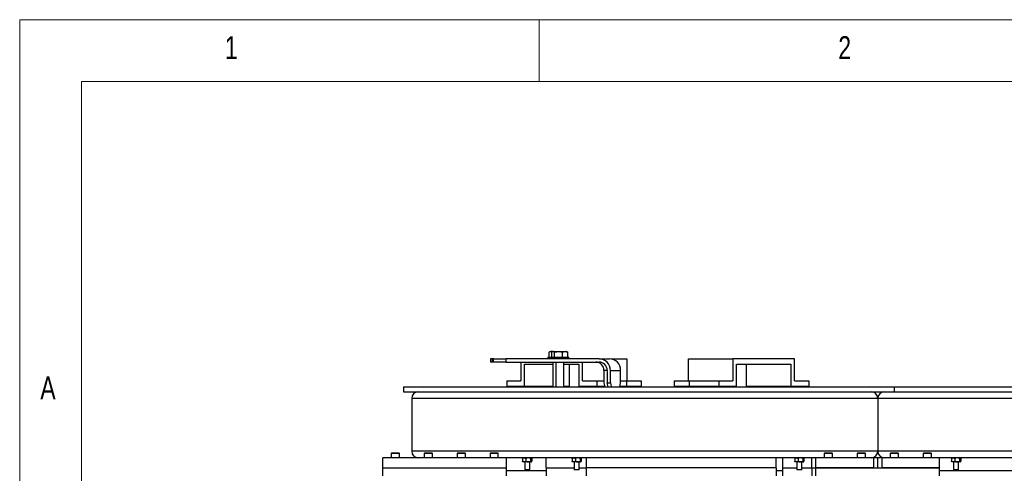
# Model space of a CAD drawing. Header units: millimetres. Extents: x 5 to 589, y 5 to 415.
# Tile 26 of 95: x 5 to 85, y 378 to 415. Entities that reach past the tile are written whole.
import ezdxf

# ---------------------------------------------------------------- set-up
doc = ezdxf.new("R2010")
doc.units = ezdxf.units.MM
doc.layers.add('NOTES', color=6, linetype='Continuous')
doc.layers.add('TRAIT-FORT', color=4, linetype='Continuous', lineweight=25)
doc.styles.add('SLDTEXTSTYLE0', font='TXT', dxfattribs={"width": 0.75})

msp = doc.modelspace()

# ---------------------------------------------------------------- linework, layer by layer
at = {"color": 7, "linetype": 'Continuous', "lineweight": 18}
for p, q in [((589, 415), (5, 415)), ((5, 415), (5, 5)), ((47, 410), (47, 415)), ((584, 410), (10, 410)), ((10, 410), (10, 10))]:
    msp.add_line(p, q, dxfattribs=at)
at = {"layer": 'TRAIT-FORT', "color": 4, "linetype": 'Continuous', "lineweight": 25}
for p, q in [((43.0575, 387.5959), (43.0575, 387.3293)), ((43.1866, 387.5959), (43.0575, 387.5959)), ((43.1866, 387.5959), (43.1866, 387.3293)), ((43.2961, 387.5959), (43.1866, 387.5959)), ((43.2961, 387.3293), (43.2961, 387.5959)), ((43.2961, 387.5959), (44.2873, 387.5959)), ((44.2873, 387.5959), (44.2873, 387.3293)), ((51.8312, 387.5959), (44.2873, 387.5959)), ((47.6893, 387.7293), (47.6893, 387.5959)), ((47.6893, 387.7293), (47.9263, 387.7293)), ((47.7879, 388.129), (47.834, 388.1608)), ((47.7879, 387.7293), (47.7879, 388.129)), ((47.8843, 388.1959), (47.8333, 388.1665)), ((47.8843, 388.1959), (48.1213, 388.1959)), ((47.9263, 387.7293), (47.9263, 387.5959)), ((47.9263, 387.7293), (49.393, 387.7293)), ((48.0159, 387.7293), (48.0159, 388.129)), ((48.1213, 388.1959), (48.0573, 388.159)), ((48.1213, 388.1959), (49.198, 388.1959)), ((48.2362, 387.7293), (48.2362, 388.129)), ((48.8799, 387.7293), (48.8799, 388.129)), ((49.262, 388.159), (49.198, 388.1959)), ((49.2614, 388.1579), (49.3034, 388.129)), ((49.3034, 387.7293), (49.3034, 388.129)), ((49.393, 387.5959), (49.393, 387.7293)), ((51.8312, 387.5959), (52.6616, 387.5959)), ((52.8221, 387.5814), (54.086, 387.5814)), ((54.086, 387.5814), (54.086, 385.8034)), ((59.0558, 385.8034), (59.0558, 387.5814)), ((59.0558, 387.5814), (62.6479, 387.5814)), ((62.6479, 387.5814), (62.6479, 385.8034)), ((67.6327, 387.5814), (62.6479, 387.5814)), ((67.6327, 385.8034), (67.6327, 387.5814)), ((43.1866, 387.3293), (43.0575, 387.3293)), ((43.2961, 387.3293), (43.1866, 387.3293)), ((44.2873, 387.3293), (43.2961, 387.3293)), ((44.2873, 387.3293), (51.8312, 387.3293)), ((45.5092, 387.3293), (45.5092, 385.8034)), ((45.8085, 387.1581), (48.0893, 387.1581)), ((45.8085, 385.3801), (45.8085, 387.1581)), ((48.0893, 387.3293), (48.0893, 385.3293)), ((48.3263, 387.3293), (48.3263, 385.3293)), ((48.993, 385.3293), (48.993, 387.3293)), ((48.993, 387.1581), (50.1946, 387.1581)), ((49.4006, 387.1581), (49.4006, 385.3801)), ((50.1946, 387.1581), (50.1946, 385.3801)), ((50.4939, 385.8034), (50.4939, 387.3293)), ((62.9473, 387.1581), (67.3333, 387.1581)), ((62.9473, 385.3801), (62.9473, 387.1581)), ((63.7412, 385.3801), (63.7412, 387.1581)), ((67.3333, 387.1581), (67.3333, 385.3801)), ((52.2242, 386.6626), (52.2242, 385.6626)), ((52.4834, 386.6626), (52.2242, 386.6626)), ((52.4834, 386.6626), (52.4834, 385.6626)), ((52.7442, 385.6626), (52.7442, 386.6626)), ((52.7442, 386.6626), (53.5746, 386.6626)), ((53.5746, 385.6626), (53.5746, 386.6626)), ((36.0201, 385.3293), (75.6801, 385.3293)), ((36.0201, 385.3293), (36.0201, 384.9293)), ((44.3615, 385.8034), (44.3615, 385.3801)), ((44.3615, 385.8034), (45.5092, 385.8034)), ((44.3615, 385.3801), (45.8085, 385.3801)), ((45.8085, 385.3801), (48.0893, 385.3801)), ((48.993, 385.3801), (49.4006, 385.3801)), ((50.1946, 385.3801), (51.6415, 385.3801)), ((50.4939, 385.8034), (51.6415, 385.8034)), ((51.6415, 385.8034), (51.6415, 385.3801)), ((51.6415, 385.8034), (52.2242, 385.8034)), ((51.6415, 385.3801), (52.285, 385.3801)), ((52.2242, 385.6626), (52.2959, 385.3293)), ((52.4834, 385.6626), (52.7442, 385.6626)), ((52.5526, 385.3293), (52.4834, 385.6626)), ((52.7442, 385.6626), (52.8134, 385.3293)), ((53.5054, 385.3293), (53.5746, 385.6626)), ((53.516, 385.3801), (54.0363, 385.3801)), ((53.5746, 385.8034), (54.0363, 385.8034)), ((54.0363, 385.8034), (54.0363, 385.3801)), ((54.0363, 385.8034), (55.2336, 385.8034)), ((54.0363, 385.3801), (55.2336, 385.3801)), ((55.2336, 385.8034), (55.2336, 385.3801)), ((57.9082, 385.8034), (57.9082, 385.3801)), ((57.9082, 385.8034), (59.1056, 385.8034)), ((57.9082, 385.3801), (59.1056, 385.3801)), ((59.1056, 385.8034), (59.1056, 385.3801)), ((59.1056, 385.8034), (61.5003, 385.8034)), ((59.1056, 385.3801), (61.5003, 385.3801)), ((61.5003, 385.8034), (61.5003, 385.3801)), ((61.5003, 385.8034), (62.6479, 385.8034)), ((61.5003, 385.3801), (62.9473, 385.3801)), ((63.7412, 385.3801), (67.3333, 385.3801)), ((67.3333, 385.3801), (68.7803, 385.3801)), ((67.6327, 385.8034), (68.7803, 385.8034)), ((68.7803, 385.8034), (68.7803, 385.3801)), ((75.6801, 385.3293), (75.6801, 384.9293)), ((75.6868, 385.3293), (75.6801, 385.3293)), ((75.6868, 385.3293), (146.6868, 385.3293)), ((75.6868, 385.3293), (75.6868, 384.9293)), ((36.0201, 384.9293), (75.6801, 384.9293)), ((36.6868, 384.3959), (36.6868, 380.1293)), ((74.3534, 384.3959), (36.6868, 384.3959)), ((74.3534, 384.3959), (74.3534, 380.1293)), ((144.6868, 384.3959), (74.3534, 384.3959)), ((75.6868, 384.9293), (75.6801, 384.9293)), ((75.6868, 384.9293), (146.6868, 384.9293)), ((35.0668, 379.9959), (35.0201, 379.9493)), ((35.0201, 379.9493), (35.0201, 379.5959)), ((35.6868, 379.9493), (35.0201, 379.9493)), ((35.0668, 379.9959), (35.6401, 379.9959)), ((35.6868, 379.9493), (35.6401, 379.9959)), ((35.6868, 379.5959), (35.6868, 379.9493)), ((74.3534, 380.1293), (36.6868, 380.1293)), ((37.7334, 379.9959), (37.6868, 379.9493)), ((37.6868, 379.9493), (37.6868, 379.5959)), ((38.3534, 379.9493), (37.6868, 379.9493)), ((37.7334, 379.9959), (38.3068, 379.9959)), ((38.3534, 379.9493), (38.3068, 379.9959)), ((38.3534, 379.5959), (38.3534, 379.9493)), ((40.4001, 379.9959), (40.3534, 379.9493)), ((40.3534, 379.9493), (40.3534, 379.5959)), ((41.0201, 379.9493), (40.3534, 379.9493)), ((40.4001, 379.9959), (40.9734, 379.9959)), ((41.0201, 379.9493), (40.9734, 379.9959)), ((41.0201, 379.5959), (41.0201, 379.9493)), ((43.0668, 379.9959), (43.0201, 379.9493)), ((43.0201, 379.9493), (43.0201, 379.5959)), ((43.6868, 379.9493), (43.0201, 379.9493)), ((43.0668, 379.9959), (43.6401, 379.9959)), ((43.6868, 379.9493), (43.6401, 379.9959)), ((43.6868, 379.5959), (43.6868, 379.9493)), ((70.0668, 379.9959), (70.0201, 379.9493)), ((70.0201, 379.9493), (70.0201, 379.5959)), ((70.6868, 379.9493), (70.0201, 379.9493)), ((70.0668, 379.9959), (70.6401, 379.9959)), ((70.6868, 379.9493), (70.6401, 379.9959)), ((70.6868, 379.5959), (70.6868, 379.9493)), ((72.7334, 379.9959), (72.6868, 379.9493)), ((72.6868, 379.9493), (72.6868, 379.5959)), ((73.3534, 379.9493), (72.6868, 379.9493)), ((72.7334, 379.9959), (73.3068, 379.9959)), ((73.3534, 379.9493), (73.3068, 379.9959)), ((73.3534, 379.5959), (73.3534, 379.9493)), ((144.6868, 380.1293), (74.3534, 380.1293)), ((75.4001, 379.9959), (75.3534, 379.9493)), ((75.3534, 379.9493), (75.3534, 379.5959)), ((76.0201, 379.9493), (75.3534, 379.9493)), ((75.4001, 379.9959), (75.9734, 379.9959)), ((76.0201, 379.9493), (75.9734, 379.9959)), ((76.0201, 379.5959), (76.0201, 379.9493)), ((78.0668, 379.9959), (78.0201, 379.9493)), ((78.0201, 379.9493), (78.0201, 379.5959)), ((78.6868, 379.9493), (78.0201, 379.9493)), ((78.0668, 379.9959), (78.6401, 379.9959)), ((78.6868, 379.9493), (78.6401, 379.9959)), ((78.6868, 379.5959), (78.6868, 379.9493)), ((44.3534, 379.5959), (34.3534, 379.5959)), ((34.3534, 378.7959), (34.3534, 379.5959)), ((37.1534, 379.6001), (37.1534, 379.5959)), ((50.8201, 379.5959), (44.3534, 379.5959)), ((44.3534, 378.7959), (44.3534, 379.5959)), ((45.647, 379.5444), (45.647, 379.3142)), ((45.6868, 379.5959), (45.6734, 379.5826)), ((45.6736, 379.2758), (45.6868, 379.2626)), ((45.7813, 379.2626), (45.6868, 379.2626)), ((46.102, 379.2626), (45.7813, 379.2626)), ((45.8201, 379.2626), (45.8201, 378.6526)), ((45.9155, 379.5444), (45.9155, 379.3142)), ((46.3409, 379.2626), (46.102, 379.2626)), ((46.2201, 378.6526), (46.2201, 379.2626)), ((46.2886, 379.5444), (46.2886, 379.3142)), ((46.3534, 379.2626), (46.3409, 379.2626)), ((46.3668, 379.5826), (46.3534, 379.5959)), ((46.3534, 379.2626), (46.3667, 379.2758)), ((46.3932, 379.5444), (46.3932, 379.3142)), ((47.5534, 378.7959), (47.5534, 379.5959)), ((49.647, 379.5444), (49.647, 379.3142)), ((49.6868, 379.5959), (49.6734, 379.5826)), ((49.6736, 379.2758), (49.6868, 379.2626)), ((49.7813, 379.2626), (49.6868, 379.2626)), ((50.102, 379.2626), (49.7813, 379.2626)), ((49.8201, 379.2626), (49.8201, 378.6526)), ((49.9155, 379.5444), (49.9155, 379.3142)), ((50.3409, 379.2626), (50.102, 379.2626)), ((50.2201, 378.6526), (50.2201, 379.2626)), ((50.2886, 379.5444), (50.2886, 379.3142)), ((50.3534, 379.2626), (50.3409, 379.2626)), ((50.3668, 379.5826), (50.3534, 379.5959)), ((50.3534, 379.2626), (50.3667, 379.2758)), ((50.3932, 379.5444), (50.3932, 379.3142)), ((66.1534, 379.5959), (50.8201, 379.5959)), ((50.8201, 378.7959), (50.8201, 379.5959)), ((69.3534, 379.5959), (66.1534, 379.5959)), ((66.1534, 378.7959), (66.1534, 379.5959)), ((66.6868, 378.7959), (66.6868, 379.5959)), ((67.647, 379.5444), (67.647, 379.3142)), ((67.6868, 379.5959), (67.6734, 379.5826)), ((67.6736, 379.2758), (67.6868, 379.2626)), ((67.7813, 379.2626), (67.6868, 379.2626)), ((68.102, 379.2626), (67.7813, 379.2626)), ((67.8201, 379.2626), (67.8201, 378.6526)), ((67.9155, 379.5444), (67.9155, 379.3142)), ((68.3409, 379.2626), (68.102, 379.2626)), ((68.2201, 378.6526), (68.2201, 379.2626)), ((68.2886, 379.5444), (68.2886, 379.3142)), ((68.3534, 379.2626), (68.3409, 379.2626)), ((68.3668, 379.5826), (68.3534, 379.5959)), ((68.3534, 379.2626), (68.3667, 379.2758)), ((68.3932, 379.5444), (68.3932, 379.3142)), ((69.0201, 378.7959), (69.0201, 379.5959)), ((74.0201, 379.5959), (69.3534, 379.5959)), ((69.3534, 378.7959), (69.3534, 379.5959)), ((73.8868, 379.5959), (73.8868, 379.6001)), ((74.3534, 379.5959), (74.0201, 379.5959)), ((74.0201, 379.5959), (74.0201, 378.7959)), ((74.6868, 379.5959), (74.3534, 379.5959)), ((74.3534, 378.7959), (74.3534, 379.5959)), ((79.3534, 379.5959), (74.6868, 379.5959)), ((74.6868, 379.5959), (74.6868, 378.7959)), ((94.4868, 379.5959), (79.3534, 379.5959)), ((79.3534, 378.7959), (79.3534, 379.5959)), ((80.3137, 379.5444), (80.3137, 379.3142)), ((80.3534, 379.5959), (80.3401, 379.5826)), ((80.3402, 379.2758), (80.3534, 379.2626)), ((80.4479, 379.2626), (80.3534, 379.2626)), ((80.7687, 379.2626), (80.4479, 379.2626)), ((80.4868, 379.2626), (80.4868, 378.6526)), ((80.5822, 379.5444), (80.5822, 379.3142)), ((81.0076, 379.2626), (80.7687, 379.2626)), ((80.8868, 378.6526), (80.8868, 379.2626)), ((80.9553, 379.5444), (80.9553, 379.3142)), ((81.0201, 379.2626), (81.0076, 379.2626)), ((81.0335, 379.5826), (81.0201, 379.5959)), ((81.0201, 379.2626), (81.0333, 379.2758)), ((81.0599, 379.5444), (81.0599, 379.3142)), ((34.3534, 378.1293), (34.3534, 378.7959)), ((34.3534, 378.7959), (44.3534, 378.7959)), ((44.3534, 378.1293), (44.3534, 378.7959)), ((44.3534, 378.5559), (47.5534, 378.5559)), ((45.8201, 378.6526), (45.8534, 378.6193)), ((45.8201, 378.6526), (46.2201, 378.6526)), ((46.1868, 378.6193), (45.8534, 378.6193)), ((46.1868, 378.6193), (46.2201, 378.6526)), ((47.5534, 378.7959), (47.5534, 378.1293)), ((47.5534, 378.7959), (49.8201, 378.7959)), ((49.8201, 378.6526), (49.8534, 378.6193)), ((49.8201, 378.6526), (50.2201, 378.6526)), ((50.1868, 378.6193), (49.8534, 378.6193)), ((50.1868, 378.6193), (50.2201, 378.6526)), ((50.2201, 378.7959), (50.8201, 378.7959)), ((50.8201, 378.1293), (50.8201, 378.7959)), ((66.1534, 378.7959), (50.8201, 378.7959)), ((66.1534, 378.7959), (66.1534, 378.1293)), ((66.1534, 378.5559), (66.6868, 378.5559)), ((66.6868, 378.1293), (66.6868, 378.7959)), ((66.6868, 378.7959), (67.8201, 378.7959)), ((67.8201, 378.6526), (67.8534, 378.6193)), ((67.8201, 378.6526), (68.2201, 378.6526)), ((68.1868, 378.6193), (67.8534, 378.6193)), ((68.1868, 378.6193), (68.2201, 378.6526)), ((68.2201, 378.7959), (69.0201, 378.7959)), ((69.0201, 378.7959), (69.0201, 378.1293)), ((69.0201, 378.7959), (69.3534, 378.7959)), ((69.3534, 378.1293), (69.3534, 378.7959)), ((69.3534, 378.7959), (79.3534, 378.7959)), ((74.0201, 378.7959), (69.3534, 378.7959)), ((79.3534, 378.7959), (74.6868, 378.7959)), ((79.3534, 378.1293), (79.3534, 378.7959)), ((79.3534, 378.5559), (94.4868, 378.5559)), ((80.4868, 378.6526), (80.5201, 378.6193)), ((80.4868, 378.6526), (80.8868, 378.6526)), ((80.8534, 378.6193), (80.5201, 378.6193)), ((80.8534, 378.6193), (80.8868, 378.6526))]:
    msp.add_line(p, q, dxfattribs=at)
for centre, radius, start, end in [((51.8214, 386.6731), 0.9229, 359.35005, 89.388019), ((52.6518, 386.6731), 0.9229, 359.35005, 89.388019), ((51.5652, 386.6703), 0.659, 359.329345, 89.313264), ((51.8239, 386.6698), 0.6595, 359.375984, 89.362086), ((37.2201, 384.3959), 0.5333, 90, 180), ((73.8201, 384.3959), 0.5333, 0, 90), ((74.8868, 384.3959), 0.5333, 90, 180), ((37.2201, 380.1293), 0.5333, 180, 270), ((73.8201, 380.1293), 0.5333, 270, 0), ((74.8868, 380.1293), 0.5333, 180, 270)]:
    msp.add_arc(centre, radius, start, end, dxfattribs=at)
for points, knots in [([(48.0793, 388.1717), (48.0527, 388.1754), (47.9907, 388.184), (47.8922, 388.1674), (47.8229, 388.1419), (47.7879, 388.129)], [0, 0, 0, 0, 0.27178281, 0.6325549, 1, 1, 1, 1]), ([(48.2362, 388.129), (48.2171, 388.1436), (48.1784, 388.1731), (48.1212, 388.1839), (48.0664, 388.1681), (48.0328, 388.1421), (48.0159, 388.129)], [0, 0, 0, 0, 0.2646049, 0.5349477, 0.7653431, 1, 1, 1, 1]), ([(48.2362, 388.129), (48.2921, 388.1436), (48.405, 388.1731), (48.5724, 388.1839), (48.7324, 388.1681), (48.8304, 388.1421), (48.8799, 388.129)], [0, 0, 0, 0, 0.2646049, 0.5349477, 0.7653431, 1, 1, 1, 1]), ([(48.8799, 388.129), (48.9338, 388.1492), (49.0229, 388.1827), (49.1521, 388.1796), (49.2391, 388.1563), (49.2891, 388.135), (49.3034, 388.129)], [0, 0, 0, 0, 0.3855495, 0.6376419, 0.8965462, 1, 1, 1, 1]), ([(45.647, 379.5444), (45.6561, 379.5506), (45.6743, 379.5631), (45.7031, 379.5783), (45.7331, 379.5897), (45.7595, 379.5952), (45.7756, 379.5957), (45.7813, 379.5959)], [0, 0, 0, 0, 0.2155154, 0.432223, 0.6544525, 0.8796812, 1, 1, 1, 1]), ([(45.647, 379.5444), (45.6506, 379.5505), (45.6577, 379.5629), (45.6666, 379.5758), (45.6721, 379.5808), (45.6737, 379.5823)], [0, 0, 0, 0, 0.4103512, 0.8229724, 1, 1, 1, 1]), ([(45.7813, 379.2626), (45.7696, 379.2633), (45.746, 379.2648), (45.7117, 379.2763), (45.6785, 379.2927), (45.6575, 379.307), (45.647, 379.3142)], [0, 0, 0, 0, 0.2495738, 0.5043555, 0.7510426, 1, 1, 1, 1]), ([(45.6737, 379.276), (45.6732, 379.2764), (45.6683, 379.2803), (45.6593, 379.2931), (45.6511, 379.3071), (45.647, 379.3142)], [0, 0, 0, 0, 0.0569728, 0.5263265, 1, 1, 1, 1]), ([(45.7813, 379.5959), (45.7929, 379.5952), (45.8165, 379.5937), (45.8509, 379.5822), (45.8841, 379.5658), (45.905, 379.5515), (45.9155, 379.5444)], [0, 0, 0, 0, 0.2495738, 0.5043555, 0.7510426, 1, 1, 1, 1]), ([(45.9155, 379.3142), (45.9064, 379.3079), (45.8882, 379.2954), (45.8594, 379.2802), (45.8294, 379.2688), (45.803, 379.2633), (45.7869, 379.2628), (45.7813, 379.2626)], [0, 0, 0, 0, 0.2155154, 0.432223, 0.6544525, 0.8796812, 1, 1, 1, 1]), ([(46.102, 379.5959), (46.0819, 379.5948), (46.041, 379.5925), (45.9898, 379.5772), (45.948, 379.5605), (45.9264, 379.5498), (45.9155, 379.5444)], [0, 0, 0, 0, 0.3100766, 0.6297292, 0.8144607, 1, 1, 1, 1]), ([(45.9155, 379.3142), (45.9263, 379.3088), (45.948, 379.298), (45.9892, 379.2815), (46.0404, 379.2662), (46.0813, 379.2638), (46.102, 379.2626)], [0, 0, 0, 0, 0.1847837, 0.3702738, 0.6809223, 1, 1, 1, 1]), ([(46.2886, 379.5444), (46.2816, 379.5479), (46.2675, 379.555), (46.2322, 379.5707), (46.1807, 379.5884), (46.1316, 379.5957), (46.1051, 379.5959), (46.102, 379.5959)], [0, 0, 0, 0, 0.1204645, 0.2411014, 0.5919699, 0.9534217, 1, 1, 1, 1]), ([(46.102, 379.2626), (46.1051, 379.2626), (46.1308, 379.2629), (46.18, 379.2699), (46.2315, 379.2876), (46.2675, 379.3035), (46.2816, 379.3106), (46.2886, 379.3142)], [0, 0, 0, 0, 0.0465776, 0.396441, 0.7589025, 0.879357, 1, 1, 1, 1]), ([(46.3409, 379.5959), (46.3364, 379.5952), (46.3272, 379.5937), (46.3138, 379.5822), (46.3008, 379.5658), (46.2927, 379.5515), (46.2886, 379.5444)], [0, 0, 0, 0, 0.2495738, 0.5043555, 0.7510426, 1, 1, 1, 1]), ([(46.2886, 379.3142), (46.2921, 379.3079), (46.2992, 379.2954), (46.3104, 379.2802), (46.3221, 379.2688), (46.3324, 379.2633), (46.3387, 379.2628), (46.3409, 379.2626)], [0, 0, 0, 0, 0.2155154, 0.432223, 0.6544525, 0.8796812, 1, 1, 1, 1]), ([(46.3932, 379.5444), (46.3897, 379.5506), (46.3826, 379.5631), (46.3714, 379.5783), (46.3597, 379.5897), (46.3494, 379.5952), (46.3431, 379.5957), (46.3409, 379.5959)], [0, 0, 0, 0, 0.2155154, 0.432223, 0.6544525, 0.8796812, 1, 1, 1, 1]), ([(46.3409, 379.2626), (46.3454, 379.2633), (46.3546, 379.2648), (46.368, 379.2763), (46.381, 379.2927), (46.3891, 379.307), (46.3932, 379.3142)], [0, 0, 0, 0, 0.2495738, 0.5043555, 0.7510426, 1, 1, 1, 1]), ([(49.647, 379.5444), (49.6561, 379.5506), (49.6743, 379.5631), (49.7031, 379.5783), (49.7331, 379.5897), (49.7595, 379.5952), (49.7756, 379.5957), (49.7813, 379.5959)], [0, 0, 0, 0, 0.2155154, 0.432223, 0.6544525, 0.8796812, 1, 1, 1, 1]), ([(49.647, 379.5444), (49.6506, 379.5505), (49.6577, 379.5629), (49.6666, 379.5758), (49.6721, 379.5808), (49.6737, 379.5823)], [0, 0, 0, 0, 0.4103512, 0.8229724, 1, 1, 1, 1]), ([(49.7813, 379.2626), (49.7696, 379.2633), (49.746, 379.2648), (49.7117, 379.2763), (49.6785, 379.2927), (49.6575, 379.307), (49.647, 379.3142)], [0, 0, 0, 0, 0.2495738, 0.5043555, 0.7510426, 1, 1, 1, 1]), ([(49.6737, 379.276), (49.6732, 379.2764), (49.6683, 379.2803), (49.6593, 379.2931), (49.6511, 379.3071), (49.647, 379.3142)], [0, 0, 0, 0, 0.0569728, 0.5263265, 1, 1, 1, 1]), ([(49.7813, 379.5959), (49.7929, 379.5952), (49.8165, 379.5937), (49.8509, 379.5822), (49.8841, 379.5658), (49.905, 379.5515), (49.9155, 379.5444)], [0, 0, 0, 0, 0.2495738, 0.5043555, 0.7510426, 1, 1, 1, 1]), ([(49.9155, 379.3142), (49.9064, 379.3079), (49.8882, 379.2954), (49.8594, 379.2802), (49.8294, 379.2688), (49.803, 379.2633), (49.7869, 379.2628), (49.7813, 379.2626)], [0, 0, 0, 0, 0.2155154, 0.432223, 0.6544525, 0.8796812, 1, 1, 1, 1]), ([(50.102, 379.5959), (50.0819, 379.5948), (50.041, 379.5925), (49.9898, 379.5772), (49.948, 379.5605), (49.9264, 379.5498), (49.9155, 379.5444)], [0, 0, 0, 0, 0.3100766, 0.6297292, 0.8144607, 1, 1, 1, 1]), ([(49.9155, 379.3142), (49.9263, 379.3088), (49.948, 379.298), (49.9892, 379.2815), (50.0404, 379.2662), (50.0813, 379.2638), (50.102, 379.2626)], [0, 0, 0, 0, 0.1847837, 0.3702738, 0.6809223, 1, 1, 1, 1]), ([(50.2886, 379.5444), (50.2816, 379.5479), (50.2675, 379.555), (50.2322, 379.5707), (50.1807, 379.5884), (50.1316, 379.5957), (50.1051, 379.5959), (50.102, 379.5959)], [0, 0, 0, 0, 0.1204645, 0.2411014, 0.5919699, 0.9534217, 1, 1, 1, 1]), ([(50.102, 379.2626), (50.1051, 379.2626), (50.1308, 379.2629), (50.18, 379.2699), (50.2315, 379.2876), (50.2675, 379.3035), (50.2816, 379.3106), (50.2886, 379.3142)], [0, 0, 0, 0, 0.0465776, 0.396441, 0.7589025, 0.879357, 1, 1, 1, 1]), ([(50.3409, 379.5959), (50.3364, 379.5952), (50.3272, 379.5937), (50.3138, 379.5822), (50.3008, 379.5658), (50.2927, 379.5515), (50.2886, 379.5444)], [0, 0, 0, 0, 0.2495738, 0.5043555, 0.7510426, 1, 1, 1, 1]), ([(50.2886, 379.3142), (50.2921, 379.3079), (50.2992, 379.2954), (50.3104, 379.2802), (50.3221, 379.2688), (50.3324, 379.2633), (50.3387, 379.2628), (50.3409, 379.2626)], [0, 0, 0, 0, 0.2155154, 0.432223, 0.6544525, 0.8796812, 1, 1, 1, 1]), ([(50.3932, 379.5444), (50.3897, 379.5506), (50.3826, 379.5631), (50.3714, 379.5783), (50.3597, 379.5897), (50.3494, 379.5952), (50.3431, 379.5957), (50.3409, 379.5959)], [0, 0, 0, 0, 0.2155154, 0.432223, 0.6544525, 0.8796812, 1, 1, 1, 1]), ([(50.3409, 379.2626), (50.3454, 379.2633), (50.3546, 379.2648), (50.368, 379.2763), (50.381, 379.2927), (50.3891, 379.307), (50.3932, 379.3142)], [0, 0, 0, 0, 0.2495738, 0.5043555, 0.7510426, 1, 1, 1, 1]), ([(67.647, 379.5444), (67.6561, 379.5506), (67.6743, 379.5631), (67.7031, 379.5783), (67.7331, 379.5897), (67.7595, 379.5952), (67.7756, 379.5957), (67.7813, 379.5959)], [0, 0, 0, 0, 0.2155154, 0.432223, 0.6544525, 0.8796812, 1, 1, 1, 1]), ([(67.647, 379.5444), (67.6506, 379.5505), (67.6577, 379.5629), (67.6666, 379.5758), (67.6721, 379.5808), (67.6737, 379.5823)], [0, 0, 0, 0, 0.4103512, 0.8229724, 1, 1, 1, 1]), ([(67.7813, 379.2626), (67.7696, 379.2633), (67.746, 379.2648), (67.7117, 379.2763), (67.6785, 379.2927), (67.6575, 379.307), (67.647, 379.3142)], [0, 0, 0, 0, 0.2495738, 0.5043555, 0.7510426, 1, 1, 1, 1]), ([(67.6737, 379.276), (67.6732, 379.2764), (67.6683, 379.2803), (67.6593, 379.2931), (67.6511, 379.3071), (67.647, 379.3142)], [0, 0, 0, 0, 0.0569728, 0.5263265, 1, 1, 1, 1]), ([(67.7813, 379.5959), (67.7929, 379.5952), (67.8165, 379.5937), (67.8509, 379.5822), (67.8841, 379.5658), (67.905, 379.5515), (67.9155, 379.5444)], [0, 0, 0, 0, 0.2495738, 0.5043555, 0.7510426, 1, 1, 1, 1]), ([(67.9155, 379.3142), (67.9064, 379.3079), (67.8882, 379.2954), (67.8594, 379.2802), (67.8294, 379.2688), (67.803, 379.2633), (67.7869, 379.2628), (67.7813, 379.2626)], [0, 0, 0, 0, 0.2155154, 0.432223, 0.6544525, 0.8796812, 1, 1, 1, 1]), ([(68.102, 379.5959), (68.0819, 379.5948), (68.041, 379.5925), (67.9898, 379.5772), (67.948, 379.5605), (67.9264, 379.5498), (67.9155, 379.5444)], [0, 0, 0, 0, 0.3100766, 0.6297292, 0.8144607, 1, 1, 1, 1]), ([(67.9155, 379.3142), (67.9263, 379.3088), (67.948, 379.298), (67.9892, 379.2815), (68.0404, 379.2662), (68.0813, 379.2638), (68.102, 379.2626)], [0, 0, 0, 0, 0.1847837, 0.3702738, 0.6809223, 1, 1, 1, 1]), ([(68.2886, 379.5444), (68.2816, 379.5479), (68.2675, 379.555), (68.2322, 379.5707), (68.1807, 379.5884), (68.1316, 379.5957), (68.1051, 379.5959), (68.102, 379.5959)], [0, 0, 0, 0, 0.1204645, 0.2411014, 0.5919699, 0.9534217, 1, 1, 1, 1]), ([(68.102, 379.2626), (68.1051, 379.2626), (68.1308, 379.2629), (68.18, 379.2699), (68.2315, 379.2876), (68.2675, 379.3035), (68.2816, 379.3106), (68.2886, 379.3142)], [0, 0, 0, 0, 0.0465776, 0.396441, 0.7589025, 0.879357, 1, 1, 1, 1]), ([(68.3409, 379.5959), (68.3364, 379.5952), (68.3272, 379.5937), (68.3138, 379.5822), (68.3008, 379.5658), (68.2927, 379.5515), (68.2886, 379.5444)], [0, 0, 0, 0, 0.2495738, 0.5043555, 0.7510426, 1, 1, 1, 1]), ([(68.2886, 379.3142), (68.2921, 379.3079), (68.2992, 379.2954), (68.3104, 379.2802), (68.3221, 379.2688), (68.3324, 379.2633), (68.3387, 379.2628), (68.3409, 379.2626)], [0, 0, 0, 0, 0.2155154, 0.432223, 0.6544525, 0.8796812, 1, 1, 1, 1]), ([(68.3932, 379.5444), (68.3897, 379.5506), (68.3826, 379.5631), (68.3714, 379.5783), (68.3597, 379.5897), (68.3494, 379.5952), (68.3431, 379.5957), (68.3409, 379.5959)], [0, 0, 0, 0, 0.2155154, 0.432223, 0.6544525, 0.8796812, 1, 1, 1, 1]), ([(68.3409, 379.2626), (68.3454, 379.2633), (68.3546, 379.2648), (68.368, 379.2763), (68.381, 379.2927), (68.3891, 379.307), (68.3932, 379.3142)], [0, 0, 0, 0, 0.2495738, 0.5043555, 0.7510426, 1, 1, 1, 1]), ([(80.3137, 379.5444), (80.3228, 379.5506), (80.341, 379.5631), (80.3697, 379.5783), (80.3998, 379.5897), (80.4262, 379.5952), (80.4423, 379.5957), (80.4479, 379.5959)], [0, 0, 0, 0, 0.2155154, 0.432223, 0.6544525, 0.8796812, 1, 1, 1, 1]), ([(80.3137, 379.5444), (80.3172, 379.5505), (80.3243, 379.5629), (80.3333, 379.5758), (80.3388, 379.5808), (80.3404, 379.5823)], [0, 0, 0, 0, 0.4103512, 0.8229724, 1, 1, 1, 1]), ([(80.4479, 379.2626), (80.4363, 379.2633), (80.4127, 379.2648), (80.3783, 379.2763), (80.3451, 379.2927), (80.3242, 379.307), (80.3137, 379.3142)], [0, 0, 0, 0, 0.2495738, 0.5043555, 0.7510426, 1, 1, 1, 1]), ([(80.3404, 379.276), (80.3399, 379.2764), (80.3349, 379.2803), (80.326, 379.2931), (80.3178, 379.3071), (80.3137, 379.3142)], [0, 0, 0, 0, 0.0569728, 0.5263265, 1, 1, 1, 1]), ([(80.4479, 379.5959), (80.4596, 379.5952), (80.4832, 379.5937), (80.5175, 379.5822), (80.5507, 379.5658), (80.5717, 379.5515), (80.5822, 379.5444)], [0, 0, 0, 0, 0.2495738, 0.5043555, 0.7510426, 1, 1, 1, 1]), ([(80.5822, 379.3142), (80.5731, 379.3079), (80.5548, 379.2954), (80.5261, 379.2802), (80.4961, 379.2688), (80.4697, 379.2633), (80.4536, 379.2628), (80.4479, 379.2626)], [0, 0, 0, 0, 0.2155154, 0.432223, 0.6544525, 0.8796812, 1, 1, 1, 1]), ([(80.7687, 379.5959), (80.7486, 379.5948), (80.7076, 379.5925), (80.6565, 379.5772), (80.6147, 379.5605), (80.593, 379.5498), (80.5822, 379.5444)], [0, 0, 0, 0, 0.3100766, 0.6297292, 0.8144607, 1, 1, 1, 1]), ([(80.5822, 379.3142), (80.593, 379.3088), (80.6146, 379.298), (80.6559, 379.2815), (80.707, 379.2662), (80.748, 379.2638), (80.7687, 379.2626)], [0, 0, 0, 0, 0.1847837, 0.3702738, 0.6809223, 1, 1, 1, 1]), ([(80.9553, 379.5444), (80.9482, 379.5479), (80.9342, 379.555), (80.8989, 379.5707), (80.8474, 379.5884), (80.7982, 379.5957), (80.7717, 379.5959), (80.7687, 379.5959)], [0, 0, 0, 0, 0.1204645, 0.2411014, 0.5919699, 0.9534217, 1, 1, 1, 1]), ([(80.7687, 379.2626), (80.7717, 379.2626), (80.7975, 379.2629), (80.8467, 379.2699), (80.8982, 379.2876), (80.9342, 379.3035), (80.9482, 379.3106), (80.9553, 379.3142)], [0, 0, 0, 0, 0.0465776, 0.396441, 0.7589025, 0.879357, 1, 1, 1, 1]), ([(81.0076, 379.5959), (81.003, 379.5952), (80.9938, 379.5937), (80.9804, 379.5822), (80.9675, 379.5658), (80.9594, 379.5515), (80.9553, 379.5444)], [0, 0, 0, 0, 0.2495738, 0.5043555, 0.7510426, 1, 1, 1, 1]), ([(80.9553, 379.3142), (80.9588, 379.3079), (80.9659, 379.2954), (80.9771, 379.2802), (80.9888, 379.2688), (80.9991, 379.2633), (81.0054, 379.2628), (81.0076, 379.2626)], [0, 0, 0, 0, 0.2155154, 0.432223, 0.6544525, 0.8796812, 1, 1, 1, 1]), ([(81.0599, 379.5444), (81.0563, 379.5506), (81.0492, 379.5631), (81.038, 379.5783), (81.0263, 379.5897), (81.0161, 379.5952), (81.0098, 379.5957), (81.0076, 379.5959)], [0, 0, 0, 0, 0.2155154, 0.432223, 0.6544525, 0.8796812, 1, 1, 1, 1]), ([(81.0076, 379.2626), (81.0121, 379.2633), (81.0213, 379.2648), (81.0347, 379.2763), (81.0476, 379.2927), (81.0558, 379.307), (81.0599, 379.3142)], [0, 0, 0, 0, 0.2495738, 0.5043555, 0.7510426, 1, 1, 1, 1])]:
    msp.add_open_spline(points, degree=3, knots=knots, dxfattribs=at)

# ---------------------------------------------------------------- texts
at = {"layer": 'NOTES', "color": 211, "char_height": 1.8521, "attachment_point": 1, "style": 'SLDTEXTSTYLE0'}
for s, insert in [('1', (21.5833, 413.668)), ('2', (71.1667, 413.668)), ('A', (6.6667, 386.168))]:
    msp.add_mtext(s, dxfattribs=dict(at, insert=insert))

doc.saveas('drawing.dxf')
